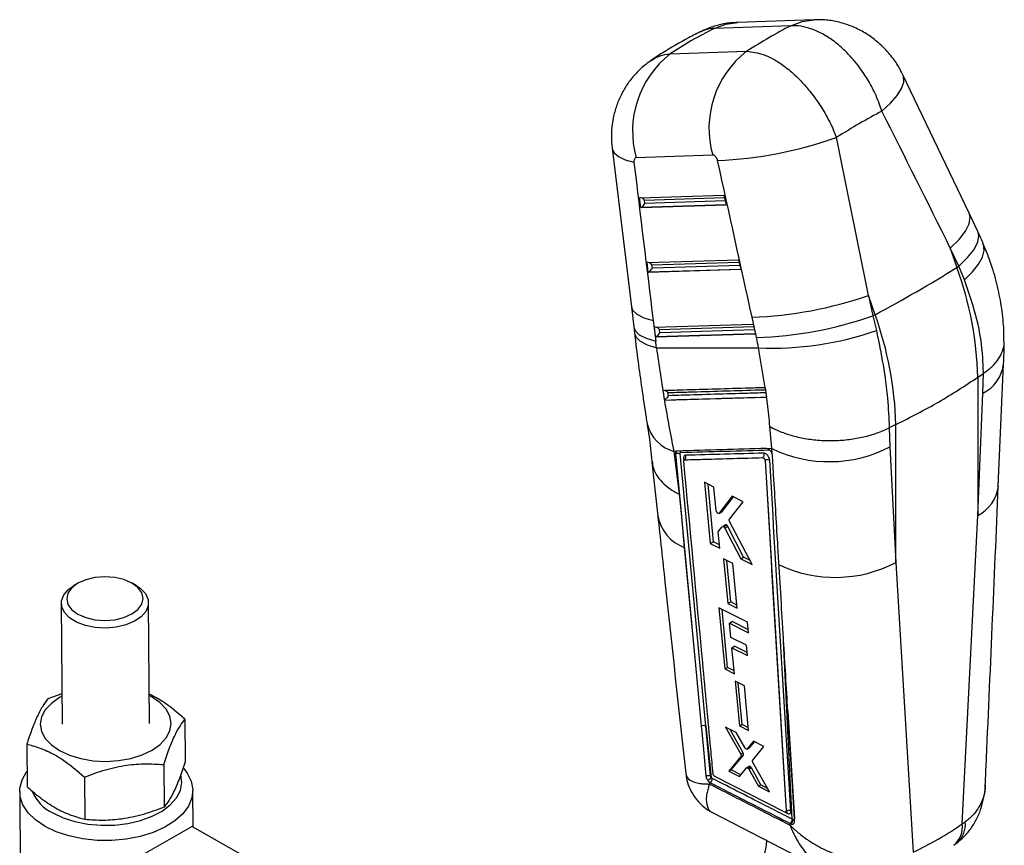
# Model space of a CAD drawing. Extents: x 35 to 358, y 14 to 289.
# Tile 8 of 8: x 256 to 346, y 214 to 289. Entities that reach past the tile are written whole.
import ezdxf

# ---------------------------------------------------------------- set-up
doc = ezdxf.new("R2010")
doc.units = 0
doc.layers.get('0').update_dxf_attribs({"linetype": 'CONTINUOUS'})

msp = doc.modelspace()

# ---------------------------------------------------------------- linework, layer by layer
at = {"color": 7, "linetype": 'CONTINUOUS'}
for p, q in [((328.381972, 289.23137), (321.376531, 288.984823)), ((326.250183, 288.67459), (319.244742, 288.428043)), ((315.194567, 286.089927), (322.200008, 286.336474)), ((342.595466, 271.488144), (336.527148, 284.192546)), ((309.876347, 277.468804), (311.640398, 262.934052)), ((319.101358, 276.821519), (312.095917, 276.574972)), ((312.396593, 272.902716), (320.131063, 273.142624)), ((312.499276, 272.011493), (312.396593, 272.902716)), ((312.883945, 272.397616), (312.849156, 272.699568)), ((320.131063, 273.142624), (320.332272, 272.254448)), ((320.332272, 272.254448), (312.499276, 272.011493)), ((343.384248, 269.829816), (342.595394, 271.488286)), ((340.8746, 268.302649), (341.489048, 266.534995)), ((341.663454, 266.644178), (340.8746, 268.302649)), ((313.07918, 266.978154), (321.468625, 267.238387)), ((321.468625, 267.238387), (321.669832, 266.350213)), ((313.181862, 266.086931), (313.07918, 266.978154)), ((321.669832, 266.350213), (313.181862, 266.086931)), ((313.566531, 266.473055), (313.531742, 266.775018)), ((341.489048, 266.534995), (341.663454, 266.644178)), ((342.176358, 265.401409), (341.663454, 266.644178)), ((333.982707, 262.201676), (333.368259, 263.96933)), ((333.368259, 263.96933), (333.778717, 262.092416)), ((311.640451, 262.933611), (311.87058, 261.06502)), ((323.111537, 260.099486), (322.701079, 261.9764)), ((333.982707, 262.201676), (333.778717, 262.092416)), ((333.778717, 262.092416), (334.102568, 260.740508)), ((313.643508, 261.65763), (313.873634, 259.78904)), ((313.761769, 261.053602), (322.806185, 261.334139)), ((313.864448, 260.162381), (313.761769, 261.053602)), ((314.24912, 260.548503), (314.214331, 260.850455)), ((322.806185, 261.334139), (323.007392, 260.445977)), ((323.007392, 260.445977), (313.864448, 260.162381)), ((323.919664, 255.512885), (323.299658, 259.161158)), ((345.275857, 246.483973), (345.752642, 257.677447)), ((343.397408, 256.466504), (343.386172, 243.81132)), ((343.397408, 256.466504), (343.908671, 256.817807)), ((343.861309, 255.001686), (343.909978, 256.818682)), ((343.909978, 256.818682), (343.908671, 256.817807)), ((323.922362, 255.512965), (323.919664, 255.512885)), ((324.045819, 254.654617), (323.922362, 255.512965)), ((314.670728, 254.37762), (324.041378, 254.654489)), ((324.041378, 254.654489), (324.045819, 254.654617)), ((343.386172, 243.81132), (343.861309, 255.001686)), ((314.670727, 254.377619), (314.679518, 254.38257)), ((324.520041, 249.932641), (324.342956, 251.949111)), ((335.281767, 251.837602), (335.28021, 251.836823)), ((335.28021, 251.836823), (335.334737, 250.0794)), ((335.891067, 252.133185), (335.281767, 251.837602)), ((335.87983, 239.478001), (335.891067, 252.133185)), ((335.334737, 250.0794), (335.87983, 239.478001)), ((315.772389, 249.683616), (315.527208, 249.676672)), ((315.527208, 249.676672), (316.015982, 245.756135)), ((315.685133, 249.442194), (315.689569, 249.444755)), ((315.685133, 249.442194), (316.194282, 244.048493)), ((315.689608, 249.44549), (315.689566, 249.444757)), ((315.689569, 249.444755), (317.512629, 230.092785)), ((318.468548, 224.50815), (316.11406, 249.474035)), ((324.124779, 249.921322), (324.020511, 249.939908)), ((324.520041, 249.932641), (324.124779, 249.921322)), ((324.543524, 249.448543), (324.520041, 249.932641)), ((324.543524, 249.448543), (324.532754, 249.478149)), ((324.575963, 249.292684), (324.543524, 249.448543)), ((313.533618, 248.701617), (314.067236, 243.747946)), ((323.892505, 248.843984), (323.896918, 248.846531)), ((323.892505, 248.843984), (325.834354, 216.703752)), ((323.896918, 248.846531), (323.89703, 248.846225)), ((319.215064, 246.400451), (318.331491, 246.838947)), ((318.331491, 246.838947), (318.870628, 241.232428)), ((319.15964, 241.399271), (318.67162, 246.670141)), ((319.421706, 244.24058), (319.215064, 246.400451)), ((316.015982, 245.756135), (316.194282, 244.048493)), ((320.8905, 245.567985), (319.696671, 244.012787)), ((319.98004, 244.176373), (320.999261, 245.513895)), ((321.901757, 245.064946), (320.8905, 245.567985)), ((320.631455, 243.44972), (321.901757, 245.064946)), ((316.194282, 244.048493), (316.49489, 240.863842)), ((319.677712, 243.996126), (319.961392, 244.159891)), ((319.696671, 244.012787), (319.98004, 244.176373)), ((341.96853, 215.549313), (343.386172, 243.81132)), ((319.628496, 242.356943), (319.967257, 242.775052)), ((320.26171, 242.949198), (319.984069, 242.788919)), ((320.123814, 242.754128), (320.39967, 242.913376)), ((320.209343, 242.647401), (320.483933, 242.805919)), ((321.932019, 239.974818), (320.483933, 242.805919)), ((322.72382, 239.305165), (320.64607, 243.26448)), ((319.751506, 240.792348), (319.609817, 242.273927)), ((320.209343, 242.647401), (321.678584, 239.828513)), ((318.870628, 241.232428), (319.15964, 241.399271)), ((318.870628, 241.232428), (319.751506, 240.792348)), ((319.721049, 241.110827), (319.15964, 241.399271)), ((316.49489, 240.863842), (317.512629, 230.092785)), ((320.939482, 239.39934), (320.096086, 239.821499)), ((320.096086, 239.821499), (320.486669, 235.729302)), ((320.747435, 235.879839), (320.396403, 239.671179)), ((321.328202, 235.30604), (320.939482, 239.39934)), ((321.678584, 239.828513), (321.932019, 239.974818)), ((321.678584, 239.828513), (322.72382, 239.305165)), ((322.534976, 239.665012), (321.932019, 239.974818)), ((335.87983, 239.478001), (337.458497, 212.945726)), ((260.869089, 237.564131), (260.512559, 237.351169)), ((266.241965, 237.393604), (265.882314, 237.601266)), ((259.389211, 235.745146), (259.471207, 224.674919)), ((267.47099, 224.734174), (267.388988, 235.804405)), ((320.486669, 235.729302), (320.747435, 235.879839)), ((320.486669, 235.729302), (321.328202, 235.30604)), ((321.300708, 235.595566), (320.747435, 235.879839)), ((322.301991, 234.01576), (319.671415, 235.339667)), ((319.671415, 235.339667), (320.208189, 229.735659)), ((320.457598, 229.879639), (319.96662, 235.191104)), ((320.640346, 233.943051), (320.896442, 234.090892)), ((320.764951, 232.635074), (320.640346, 233.943051)), ((320.640346, 233.943051), (322.392061, 233.060208)), ((322.366056, 233.336087), (320.896442, 234.090892)), ((322.392061, 233.060208), (322.301991, 234.01576)), ((322.186769, 231.917458), (320.764951, 232.635074)), ((320.855928, 231.680043), (321.105955, 231.824381)), ((321.083329, 229.292446), (320.855928, 231.680043)), ((320.855928, 231.680043), (322.276989, 230.961981)), ((322.251093, 231.236229), (321.105955, 231.824381)), ((322.276989, 230.961981), (322.186769, 231.917458)), ((317.512629, 230.092785), (318.043563, 224.482086)), ((320.208189, 229.735659), (320.457598, 229.879639)), ((320.208189, 229.735659), (321.083329, 229.292446)), ((321.056712, 229.571931), (320.457598, 229.879639)), ((322.002631, 228.181503), (321.164471, 228.606691)), ((321.164471, 228.606691), (321.55469, 224.514329)), ((321.785726, 224.647704), (321.431719, 228.471117)), ((259.450583, 227.459328), (258.169344, 227.002799)), ((322.390933, 224.088007), (322.002631, 228.181503)), ((270.726087, 225.139571), (270.75501, 221.235029)), ((318.468548, 224.50815), (318.965805, 219.786091)), ((318.900599, 219.943344), (318.468548, 224.50815)), ((321.24622, 223.925633), (320.282718, 224.417092)), ((320.282718, 224.417092), (321.667773, 221.9184)), ((321.892198, 222.047958), (320.710199, 224.199044)), ((322.029634, 222.531142), (321.24622, 223.925633)), ((321.55469, 224.514329), (321.785726, 224.647704)), ((321.55469, 224.514329), (322.390933, 224.088007)), ((322.366129, 224.349494), (321.785726, 224.647704)), ((322.846208, 223.109146), (322.261371, 222.41215)), ((322.486245, 222.541968), (322.927446, 223.067671)), ((323.790856, 222.626874), (322.846208, 223.109146)), ((256.226673, 222.843951), (256.255596, 218.939408)), ((321.667773, 221.9184), (321.892198, 222.047958)), ((322.261365, 222.412153), (322.244119, 222.401826)), ((322.245597, 222.399293), (322.470565, 222.529165)), ((322.261371, 222.41215), (322.486245, 222.541968)), ((322.767624, 221.376072), (323.790856, 222.626874)), ((321.685643, 221.72276), (320.567253, 220.382281)), ((320.787128, 220.509212), (321.909547, 221.852017)), ((321.685643, 221.72276), (321.909547, 221.852017)), ((324.30303, 218.466353), (322.786776, 221.179499)), ((268.783411, 220.980719), (268.812334, 217.076177)), ((320.567253, 220.382281), (320.787128, 220.509212)), ((320.567253, 220.382281), (321.546317, 219.880322)), ((321.683699, 220.048544), (320.787128, 220.509212)), ((321.546317, 219.880322), (322.191215, 220.670005)), ((322.428762, 220.811363), (322.207824, 220.683818)), ((322.328586, 220.660773), (322.549519, 220.788315)), ((322.42478, 220.549909), (322.645423, 220.677283)), ((322.42478, 220.549909), (323.287739, 218.987219)), ((323.505101, 219.112699), (322.645423, 220.677283)), ((261.533699, 219.832918), (261.562622, 215.928376)), ((318.780664, 219.375583), (318.799809, 219.194017)), ((318.780664, 219.375583), (318.871034, 219.317164)), ((319.137762, 220.105657), (319.135211, 220.123955)), ((325.705663, 216.618391), (319.29621, 219.883531)), ((255.579372, 218.495619), (255.676562, 205.375344)), ((271.478782, 215.259445), (271.453936, 218.613215)), ((323.287739, 218.987219), (323.505101, 219.112699)), ((323.287739, 218.987219), (324.30303, 218.466353)), ((324.117727, 218.797928), (323.505101, 219.112699)), ((325.797532, 216.611889), (325.806571, 216.617107)), ((325.834354, 216.703752), (325.835324, 216.704312)), ((325.835324, 216.704312), (325.835365, 216.704206)), ((319.08257, 216.572943), (329.814661, 211.0537)), ((326.455235, 215.933032), (326.386251, 215.967628)), ((341.96853, 215.549313), (342.246888, 215.734357)), ((271.384195, 215.313111), (266.894067, 212.721015)), ((271.384195, 215.313111), (320.749363, 187.30492)), ((326.191019, 215.424147), (326.183154, 215.588336)), ((326.183154, 215.588336), (326.196681, 215.581453)), ((326.196681, 215.581453), (326.26828, 215.545585)), ((341.270068, 213.657248), (341.621839, 213.898755))]:
    msp.add_line(p, q, dxfattribs=at)
at = {"color": 8, "linetype": 'CONTINUOUS'}
for p, q in [((312.849156, 272.699568), (320.179922, 272.926954)), ((320.248093, 272.626035), (312.883945, 272.397616)), ((312.529457, 272.027569), (320.328867, 272.269489)), ((313.212046, 266.103018), (321.666426, 266.365254)), ((313.531742, 266.775018), (321.517483, 267.022717)), ((321.585652, 266.7218), (313.566531, 266.473055)), ((314.214331, 260.850455), (322.855043, 261.11847)), ((322.923213, 260.817551), (314.24912, 260.548503)), ((313.894633, 260.178456), (323.003986, 260.461005)), ((316.433837, 249.047328), (316.451997, 248.854361)), ((326.386251, 215.967628), (325.600058, 232.274781)), ((325.990537, 225.833187), (326.581865, 216.022849)), ((325.751529, 216.606194), (325.943741, 216.508194))]:
    msp.add_line(p, q, dxfattribs=at)
at = {"color": 8, "linetype": 'CONTINUOUS', "flags": 128}
for points in [[(319.244742, 288.428043), (320.291715, 288.825653), (321.376531, 288.984823)], [(326.250183, 288.67459), (327.297156, 289.0722), (328.381996, 289.231369)], [(334.608709, 280.854571), (335.388697, 281.576759), (335.991383, 282.273245), (336.399483, 282.924071), (336.601297, 283.510568), (336.591033, 284.015913), (336.526805, 284.193254)], [(309.876464, 277.467817), (309.884125, 277.418539), (310.070609, 277.038052), (310.474276, 276.696052), (311.083986, 276.401972), (311.882905, 276.163947)], [(340.8746, 268.302649), (341.677877, 269.090102), (342.260028, 269.839999), (342.600987, 270.526483), (342.689002, 271.12591), (342.595221, 271.488645)], [(341.663454, 266.644178), (342.466731, 267.431632), (343.048882, 268.181528), (343.389842, 268.868013), (343.477857, 269.467428), (343.384248, 269.829816)], [(342.176358, 265.401409), (342.907199, 266.117126), (343.459673, 266.816194), (343.818572, 267.479386), (343.974011, 268.088439), (343.921714, 268.62657), (343.876502, 268.747603)], [(311.640335, 262.934578), (311.757575, 262.616402), (312.142871, 262.237288), (312.778536, 261.914132), (313.643508, 261.65763)], [(311.87058, 261.06502), (311.987702, 260.747812), (312.373, 260.368697), (313.008665, 260.045541), (313.873634, 259.78904)], [(311.937837, 260.502338), (312.058324, 260.161827), (312.445557, 259.769264), (313.082726, 259.43157), (313.948768, 259.159902)], [(315.792809, 249.689046), (315.735939, 249.644588), (315.694462, 249.540358), (315.689552, 249.446142), (315.689555, 249.446092), (315.689555, 249.446092)]]:
    msp.add_lwpolyline(points, dxfattribs=at)
at = {"color": 7, "linetype": 'CONTINUOUS', "flags": 128}
for points in [[(264.424281, 233.56866), (263.46957, 233.486372), (262.510174, 233.537084), (261.601869, 233.717838), (260.797421, 234.018134), (260.143605, 234.420514), (259.67839, 234.901609), (259.428841, 235.433446), (259.409433, 235.985123), (259.621321, 236.524571), (260.05217, 237.020441), (260.512559, 237.351169)], [(264.291848, 234.254431), (265.135968, 234.45874), (265.860843, 234.780675), (266.417057, 235.198297), (266.766721, 235.683145), (266.885997, 236.202182), (266.766752, 236.720033), (266.41712, 237.201411), (265.860933, 237.613504), (265.136077, 237.928232), (264.291974, 238.124145), (263.386122, 238.187897), (262.480276, 238.115138), (261.636151, 237.910833), (260.911281, 237.588895), (260.355062, 237.171276), (260.005403, 236.686424), (259.886122, 236.16739), (260.005366, 235.649539), (260.354988, 235.168168), (260.911186, 234.756075), (261.636031, 234.441347), (262.480145, 234.245428), (263.385996, 234.181675), (264.291848, 234.254431)], [(266.241965, 237.393604), (266.634594, 237.129036), (267.099798, 236.647948), (267.349357, 236.116111), (267.368755, 235.56444), (267.156872, 235.024989), (266.726018, 234.529116), (266.101235, 234.105633), (265.318836, 233.779157), (264.424281, 233.56866)], [(259.452245, 227.234281), (259.22861, 227.111596), (258.482434, 226.587524), (257.927961, 225.99109), (257.586515, 225.345219), (257.471215, 224.674718), (257.586475, 224.005371), (257.927884, 223.36289), (258.482312, 222.771973), (259.22846, 222.255321), (260.137651, 221.832786), (261.174941, 221.520618), (262.300469, 221.330806), (263.470988, 221.27064), (264.641513, 221.342442), (265.767054, 221.543446), (266.804366, 221.86593), (267.713582, 222.2975), (268.459763, 222.82157), (269.01423, 223.418001), (269.355682, 224.063875), (269.470987, 224.734366), (269.355722, 225.403717), (269.014318, 226.046194), (268.45989, 226.637112), (267.713742, 227.15377), (267.452033, 227.293533)], [(318.043563, 224.482086), (318.088807, 224.00428), (318.275354, 222.034822), (318.47577, 219.919992)], [(257.903991, 215.314299), (257.03622, 215.899053), (256.354872, 216.560205), (255.879556, 217.278728), (255.623954, 218.033943), (255.595404, 218.804132), (255.794735, 219.567139), (256.216207, 220.301013), (256.24522, 220.339581)], [(270.621926, 220.614643), (270.942848, 220.195281), (271.309632, 219.455746), (271.452225, 218.69028), (271.366525, 217.920912), (271.055, 217.169767), (270.526614, 216.458454), (269.796557, 215.80744), (268.885844, 215.235444), (267.820667, 214.758936), (266.631673, 214.391618), (265.353066, 214.144052), (264.021629, 214.023366), (262.675659, 214.03303), (261.353889, 214.172766), (260.094335, 214.438557), (258.933239, 214.82275), (257.903991, 215.314299)], [(258.605029, 216.542519), (259.559749, 216.091078), (260.641459, 215.745163), (261.815377, 215.515901), (263.043782, 215.410655), (264.287193, 215.432806), (265.505641, 215.581647), (266.65997, 215.85239), (267.713069, 216.236335), (268.631104, 216.721135), (269.384552, 217.291225), (269.949212, 217.928266), (270.306929, 218.611783), (270.446204, 219.319817), (270.362561, 220.029606), (270.355945, 220.053031)]]:
    msp.add_lwpolyline(points, dxfattribs=at)
at = {"color": 7, "linetype": 'CONTINUOUS'}
for centre, radius, start, end in [((320.696126, 279.036251), 8.945473, 127.95267361, 195.97050083), ((327.701567, 279.282798), 8.945473, 127.95267361, 195.97050083), ((318.078033, 312.908305), 36.610329, 272.28483715, 289.73599091), ((273.408188, 375.799236), 128.738797, 298.06822768, 301.92639579), ((310.94473, 255.530595), 32.466171, 1.65190666, 19.81290004), ((321.522134, 297.831283), 35.87426, 271.8832645, 289.28166641), ((321.932658, 295.954014), 35.873903, 271.88317754, 289.2817547), ((303.438389, 251.197276), 32.466171, 1.65190666, 19.81290004), ((324.533002, 288.461115), 29.325903, 267.58962981, 289.0454354), ((329.780219, 260.851012), 12.119417, 244.27648137, 297.27846881), ((316.296111, 249.170432), 0.34518, 309.37345571, 24.67352501), ((316.379056, 248.906224), 0.151365, 11.94614086, 68.78207011), ((330.315468, 250.28862), 12.158602, 245.00470566, 297.23545177), ((318.281291, 224.083637), 0.463978, 66.19725965, 120.82171344), ((317.479275, 221.301106), 2.122509, 303.11466342, 314.4562598), ((318.610254, 219.68464), 0.450605, 305.36139594, 2.3711394), ((260.300456, 220.042046), 3.888595, 203.30423471, 244.15106088), ((325.787212, 216.506872), 0.156535, 0.48404726, 59.35201822), ((325.938221, 215.947945), 0.448462, 305.1925078, 2.51551344), ((326.002658, 215.912585), 0.453039, 305.89578318, 2.58611113), ((339.796473, 215.262681), 2.190888, 309.78432514, 7.51751302), ((320.491536, 213.984934), 3.555264, 340.1228197, 1.47729845)]:
    msp.add_arc(centre, radius, start, end, dxfattribs=at)
at = {"color": 8, "linetype": 'CONTINUOUS'}
for centre, radius, start, end in [((342.331001, 258.090157), 3.44681, 296.35797635, 353.27727453), ((316.512242, 253.070997), 3.534365, 194.48068918, 253.81725104), ((341.848848, 246.905908), 3.455408, 296.41718019, 353.00056087), ((317.884734, 244.496059), 3.889044, 191.07034939, 249.06098263), ((340.024298, 215.482824), 2.236779, 311.29141611, 6.45674814)]:
    msp.add_arc(centre, radius, start, end, dxfattribs=at)
at = {"color": 7, "linetype": 'CONTINUOUS'}
for centre, major_axis, ratio, start_param, end_param in [((364.262794, 232.687829), (55.613517, -47.594526), 0.657576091, 2.866433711, 2.960521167), ((311.028181, 230.814311), (37.119161, 59.908731), 0.425931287, 0.623828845, 0.717916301), ((311.028181, 230.814311), (44.947178, 52.854976), 0.326245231, 0.692588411, 0.789411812), ((288.595768, 295.348285), (-165.783452, 323.352392), 0.094896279, 4.58013376, 4.618988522), ((288.595768, 295.348285), (-78.768913, 373.373459), 0.098369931, 4.607516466, 4.646371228), ((343.372067, 295.22069), (-43.051742, 371.563631), 0.089563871, 1.611726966, 1.65086689), ((282.53971, 293.07978), (-84.379274, 370.069054), 0.08540215, 4.608788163, 4.647642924), ((312.622053, 272.614499), (0.286361, -0.247403), 0.590998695, 1.258602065, 2.819976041), ((312.690971, 272.016317), (0.293972, 0.104876), 0.236214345, 2.066071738, 2.194031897), ((312.656842, 272.312545), (0.257376, 0.297904), 0.350959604, 3.850171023, 5.28358484), ((313.30464, 266.689943), (0.286361, -0.247403), 0.590998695, 1.258602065, 2.819976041), ((313.339429, 266.387989), (0.257376, 0.297904), 0.350959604, 3.850171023, 5.28358484), ((313.373559, 266.091762), (0.293972, 0.104876), 0.236214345, 2.066071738, 2.194031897), ((313.987228, 260.765388), (0.286361, -0.247403), 0.590998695, 1.258602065, 2.819976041), ((314.056146, 260.167206), (0.293972, 0.104876), 0.236214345, 2.066071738, 2.194031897), ((314.022017, 260.463434), (0.257376, 0.297904), 0.350959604, 3.850171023, 5.28358484), ((312.170287, 260.295608), (-6.068626, 16.373879), 0.59943456, 4.426085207, 4.482079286), ((275.344416, 268.709044), (-20.58653, 55.54492), 0.59943456, 4.325148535, 4.336354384), ((320.370818, 242.775917), (-0.111939, 0.172945), 0.548671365, 4.535393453, 5.217650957), ((321.78462, 222.010293), (-0.110672, 0.170987), 0.548671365, 3.31130536, 4.58025216), ((322.539044, 220.635112), (-0.113002, 0.174587), 0.548671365, 5.344778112, 6.443201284), ((322.537407, 220.637876), (-0.111877, 0.172849), 0.548671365, 4.587686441, 5.332868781), ((296.748499, 282.691937), (-44.565313, 67.586633), 0.6135196, 3.052739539, 3.157518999)]:
    msp.add_ellipse(centre, major_axis=major_axis, ratio=ratio, start_param=start_param, end_param=end_param, dxfattribs=at)
for points, knots in [([(321.377358, 288.963093), (321.15793, 288.959053), (320.536034, 288.947602), (319.529471, 288.726441), (318.619502, 288.451712), (318.144771, 288.189359), (318.02506, 288.123202)], [0, 0, 0, 0, 0.188452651, 0.534106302, 0.882517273, 1, 1, 1, 1]), ([(336.509958, 284.186356), (336.441941, 284.337721), (336.204223, 284.866738), (335.629147, 285.717567), (334.800875, 286.686909), (333.839321, 287.519209), (332.803959, 288.191074), (331.700714, 288.705095), (330.543152, 289.052057), (329.428675, 289.23745), (328.703885, 289.223497), (328.381241, 289.217285)], [0, 0, 0, 0, 0.049144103, 0.171757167, 0.302260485, 0.426048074, 0.54706279, 0.667060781, 0.785482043, 0.904505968, 1, 1, 1, 1]), ([(318.099279, 288.185089), (317.695518, 287.98295), (316.474021, 287.371419), (314.916318, 286.471677), (313.800133, 285.73253), (313.434874, 285.490652)], [0, 0, 0, 0, 0.249349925, 0.75435835, 1, 1, 1, 1]), ([(334.608709, 280.854571), (334.414265, 281.398331), (334.055732, 282.400961), (333.298743, 283.796732), (332.392835, 285.13544), (331.358712, 286.30265), (330.25504, 287.249705), (329.221123, 287.928106), (328.178639, 288.399096), (327.171892, 288.669876), (326.550467, 288.673054), (326.250183, 288.67459)], [0, 0, 0, 0, 0.128293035, 0.236557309, 0.344821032, 0.483526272, 0.587990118, 0.692453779, 0.797237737, 0.902021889, 1, 1, 1, 1]), ([(322.200008, 286.336474), (322.724753, 286.27597), (323.546979, 286.181167), (324.781704, 285.569862), (325.833587, 284.872061), (326.87925, 283.958613), (327.874705, 282.867522), (328.744591, 281.714649), (329.510031, 280.474648), (330.069655, 279.371869), (330.342407, 278.693395), (330.44085, 278.448517)], [0, 0, 0, 0, 0.183829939, 0.288044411, 0.392259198, 0.516106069, 0.622498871, 0.728891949, 0.834597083, 0.940302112, 1, 1, 1, 1]), ([(313.524843, 285.522142), (313.334253, 285.398481), (312.805089, 285.055139), (312.067139, 284.339551), (311.314778, 283.41881), (310.713356, 282.410566), (310.260645, 281.34073), (309.958587, 280.235271), (309.813747, 279.097978), (309.790528, 278.168451), (309.871828, 277.626524), (309.895427, 277.46922)], [0, 0, 0, 0, 0.073103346, 0.202968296, 0.328872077, 0.455643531, 0.579750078, 0.70225223, 0.82360653, 0.948798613, 1, 1, 1, 1]), ([(312.095917, 276.574972), (312.091061, 276.574687), (312.051401, 276.572353), (311.982832, 276.544038), (311.920531, 276.46421), (311.882669, 276.353323), (311.874205, 276.252284), (311.881273, 276.180517), (311.882905, 276.163947)], [0, 0, 0, 0, 0.033516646, 0.273755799, 0.513949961, 0.673696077, 0.924659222, 1, 1, 1, 1]), ([(319.53759, 276.327081), (319.533812, 276.342746), (319.516738, 276.41354), (319.466903, 276.537963), (319.386831, 276.65889), (319.295702, 276.75094), (319.201403, 276.812005), (319.133315, 276.81848), (319.101358, 276.821519)], [0, 0, 0, 0, 0.060459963, 0.273239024, 0.486137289, 0.609924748, 0.816918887, 1, 1, 1, 1]), ([(343.877287, 268.745796), (343.837675, 268.83651), (343.679508, 269.198724), (343.510745, 269.55944), (343.384248, 269.829816)], [0, 0, 0, 0, 0.250445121, 1, 1, 1, 1]), ([(345.785423, 259.765297), (345.786273, 260.180899), (345.788486, 261.263156), (345.574936, 263.026677), (345.168337, 265.037743), (344.611739, 266.953205), (344.103195, 268.174226), (343.867242, 268.740751)], [0, 0, 0, 0, 0.137712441, 0.358613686, 0.579139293, 0.804730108, 1, 1, 1, 1]), ([(343.908671, 256.817807), (343.895506, 257.290177), (343.850785, 258.894799), (343.425623, 261.776636), (342.596551, 264.182209), (342.176358, 265.401409)], [0, 0, 0, 0, 0.170641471, 0.579662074, 1, 1, 1, 1]), ([(311.87058, 261.06502), (311.876411, 261.017491), (311.899734, 260.827392), (311.921952, 260.637635), (311.938615, 260.495321)], [0, 0, 0, 0, 0.25002335, 1, 1, 1, 1]), ([(311.940508, 260.502754), (311.955124, 260.369308), (312.06409, 259.374469), (312.296638, 257.578114), (312.632213, 255.151685), (312.900773, 253.354229), (313.05717, 252.402345), (313.092614, 252.186621)], [0, 0, 0, 0, 0.04522048, 0.337117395, 0.627634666, 0.915611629, 1, 1, 1, 1]), ([(334.102568, 260.740508), (334.318406, 259.684997), (334.754106, 257.554294), (335.151786, 254.558368), (335.239664, 252.71891), (335.281767, 251.837602)], [0, 0, 0, 0, 0.338341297, 0.682990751, 1, 1, 1, 1]), ([(313.948768, 259.159902), (314.858737, 259.157737), (317.97747, 259.150318), (321.093095, 259.156664), (323.299658, 259.161158)], [0, 0, 0, 0, 0.2917752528, 1, 1, 1, 1]), ([(313.948768, 259.159902), (314.18156, 257.524496), (314.650709, 254.228636), (315.233565, 251.201661), (315.527208, 249.676672)], [0, 0, 0, 0, 0.496200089, 1, 1, 1, 1]), ([(343.909978, 256.818682), (344.182298, 257.020085), (344.734836, 257.428733), (345.31973, 258.127663), (345.683944, 258.873453), (345.836304, 259.427061), (345.799254, 259.726402), (345.794403, 259.765596)], [0, 0, 0, 0, 0.237359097, 0.4816019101, 0.7189608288, 0.9632029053, 1, 1, 1, 1]), ([(345.764641, 257.684433), (345.76477, 257.686809), (345.802309, 258.378245), (345.803014, 259.052735), (345.803718, 259.724908)], [0, 0, 0, 0, 0.00343648, 1, 1, 1, 1]), ([(335.891067, 252.133185), (337.219066, 252.806192), (339.88523, 254.157358), (342.22371, 255.694835), (343.397408, 256.466504)], [0, 0, 0, 0, 0.498093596, 1, 1, 1, 1]), ([(323.919664, 255.512885), (323.813988, 255.509726), (323.201334, 255.491414), (320.560871, 255.412586), (317.537684, 255.322553), (315.021976, 255.248002), (314.53328, 255.233519)], [0, 0, 0, 0, 0.033767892, 0.1957686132, 0.8437717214, 1, 1, 1, 1]), ([(314.53328, 255.233519), (314.560697, 255.057084), (314.605142, 254.771074), (314.652561, 254.486604), (314.670728, 254.37762)], [0, 0, 0, 0, 0.616888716, 1, 1, 1, 1]), ([(315.038479, 254.779632), (315.038116, 254.778932), (315.023288, 254.750314), (314.981308, 254.679724), (314.901415, 254.574453), (314.812144, 254.482094), (314.739775, 254.42001), (314.699656, 254.395082), (314.679518, 254.38257)], [0, 0, 0, 0, 0.005761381, 0.235427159, 0.548329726, 0.748195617, 0.873603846, 1, 1, 1, 1]), ([(314.679518, 254.38257), (316.240958, 254.428638), (319.365687, 254.52083), (322.491665, 254.613759), (324.055579, 254.660251)], [0, 0, 0, 0, 0.499704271, 1, 1, 1, 1]), ([(314.992995, 255.064159), (314.992258, 255.06501), (314.961419, 255.100654), (314.891704, 255.162689), (314.794059, 255.220878), (314.735348, 255.235237), (314.719741, 255.239054)], [0, 0, 0, 0, 0.010672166, 0.446880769, 0.852973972, 1, 1, 1, 1]), ([(315.038479, 254.779632), (315.033613, 254.809676), (315.018268, 254.904423), (315.00325, 254.99934), (314.992995, 255.064159)], [0, 0, 0, 0, 0.317103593, 1, 1, 1, 1]), ([(324.342956, 251.949111), (324.276412, 252.642853), (324.191606, 253.526968), (324.067995, 254.45472), (324.041378, 254.654489)], [0, 0, 0, 0, 0.784674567, 1, 1, 1, 1]), ([(313.086912, 252.179424), (313.205835, 251.420959), (313.389236, 250.251268), (313.482559, 249.141886), (313.515368, 248.751863)], [0, 0, 0, 0, 0.648432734, 1, 1, 1, 1]), ([(324.342956, 251.949111), (324.375731, 251.930949), (324.627019, 251.791697), (325.243011, 251.495844), (326.27593, 251.130102), (327.541907, 250.837744), (328.880715, 250.676243), (330.252187, 250.645294), (331.618902, 250.750599), (332.939417, 250.986337), (334.187421, 251.341792), (334.915947, 251.671812), (335.28021, 251.836823)], [0, 0, 0, 0, 0.011482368, 0.088035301, 0.202035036, 0.316034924, 0.430030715, 0.544026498, 0.658019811, 0.772013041, 0.886006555, 1, 1, 1, 1]), ([(315.772389, 249.683616), (315.751006, 249.664934), (315.705366, 249.625059), (315.681184, 249.533882), (315.684126, 249.465522), (315.68513, 249.442196)], [0, 0, 0, 0, 0.3673716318, 0.7841273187, 1, 1, 1, 1]), ([(315.689555, 249.446092), (315.689556, 249.446076), (315.689566, 249.44588), (315.689588, 249.445676), (315.689608, 249.44549)], [0, 0, 0, 0, 0.079942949, 1, 1, 1, 1]), ([(315.689608, 249.44549), (315.716094, 249.459909), (315.769066, 249.488748), (315.870318, 249.510884), (315.973678, 249.513886), (316.045419, 249.50044), (316.090122, 249.48517), (316.105128, 249.47819), (316.11406, 249.474035)], [0, 0, 0, 0, 0.217853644, 0.435704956, 0.653559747, 0.871420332, 0.923470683, 1, 1, 1, 1]), ([(315.86083, 249.709515), (315.829995, 249.704747), (315.798286, 249.699844), (315.773083, 249.684052), (315.772389, 249.683616)], [0, 0, 0, 0, 0.972446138, 1, 1, 1, 1]), ([(324.020512, 249.939907), (322.660109, 249.901224), (319.939302, 249.823857), (317.220321, 249.747629), (315.86083, 249.709515)], [0, 0, 0, 0, 0.499999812, 1, 1, 1, 1]), ([(316.064543, 249.715246), (316.078476, 249.708411), (316.117652, 249.689194), (316.150491, 249.645576), (316.173944, 249.605048), (316.180304, 249.591153), (316.184825, 249.581274)], [0, 0, 0, 0, 0.273306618, 0.768423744, 0.83535313, 1, 1, 1, 1]), ([(316.11406, 249.474035), (316.113753, 249.486802), (316.11301, 249.517682), (316.127988, 249.555159), (316.154475, 249.577253), (316.176681, 249.58018), (316.185058, 249.581284)], [0, 0, 0, 0, 0.212914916, 0.514976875, 0.817023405, 1, 1, 1, 1]), ([(316.609776, 249.314526), (316.594237, 249.312993), (316.544314, 249.308068), (316.478354, 249.2641), (316.431951, 249.171975), (316.43323, 249.087456), (316.433837, 249.047328)], [0, 0, 0, 0, 0.134643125, 0.432569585, 0.730591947, 1, 1, 1, 1]), ([(316.515083, 248.903598), (316.626895, 248.9067), (317.243696, 248.923808), (319.627877, 248.990034), (321.90151, 249.054021), (323.669804, 249.103786)], [0, 0, 0, 0, 0.0469035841, 0.2587393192, 1, 1, 1, 1]), ([(323.767266, 249.514194), (322.574075, 249.480673), (320.187513, 249.413626), (317.802414, 249.347561), (316.609776, 249.314526)], [0, 0, 0, 0, 0.4999626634, 1, 1, 1, 1]), ([(323.767266, 249.514194), (323.771294, 249.503627), (323.781091, 249.477926), (323.794941, 249.417448), (323.797967, 249.330826), (323.773969, 249.231946), (323.729257, 249.152095), (323.688276, 249.118796), (323.669804, 249.103786)], [0, 0, 0, 0, 0.0737215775, 0.1793083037, 0.3941235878, 0.6089041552, 0.8237070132, 1, 1, 1, 1]), ([(323.669804, 249.103786), (323.684035, 249.102193), (323.714274, 249.098806), (323.765564, 249.068637), (323.814378, 249.022202), (323.855039, 248.965662), (323.871413, 248.925585), (323.879401, 248.906034)], [0, 0, 0, 0, 0.189486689, 0.402615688, 0.604834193, 0.807229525, 1, 1, 1, 1]), ([(324.322217, 248.866232), (324.322173, 248.866909), (324.319158, 248.913266), (324.298656, 249.01367), (324.231554, 249.163058), (324.15132, 249.279093), (324.059427, 249.379377), (323.954545, 249.461843), (323.846712, 249.509213), (323.788538, 249.51286), (323.767266, 249.514194)], [0, 0, 0, 0, 0.00246154, 0.168513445, 0.33454448, 0.484596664, 0.572481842, 0.738422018, 0.904350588, 1, 1, 1, 1]), ([(324.532754, 249.478149), (324.516317, 249.515578), (324.477595, 249.603749), (324.384863, 249.734232), (324.265789, 249.848948), (324.175682, 249.902345), (324.130078, 249.919347), (324.124779, 249.921322)], [0, 0, 0, 0, 0.190716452, 0.449267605, 0.707735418, 0.966038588, 1, 1, 1, 1]), ([(325.177926, 239.268762), (325.170361, 239.394373), (325.123754, 240.168266), (324.951006, 243.039091), (324.757925, 246.254801), (324.604131, 248.822471), (324.575967, 249.292682)], [0, 0, 0, 0, 0.037599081, 0.231650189, 0.859294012, 1, 1, 1, 1]), ([(313.558056, 248.756118), (313.567929, 248.605323), (313.595074, 248.190689), (313.890183, 247.545329), (314.418229, 246.846049), (315.110082, 246.263767), (315.68449, 245.92082), (315.981733, 245.77315), (316.015982, 245.756135)], [0, 0, 0, 0, 0.127520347, 0.350636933, 0.573761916, 0.796886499, 0.976596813, 1, 1, 1, 1]), ([(316.444593, 248.796484), (316.44444, 248.813717), (316.444126, 248.849128), (316.464606, 248.885962), (316.491276, 248.901564), (316.510103, 248.903173), (316.515084, 248.903599)], [0, 0, 0, 0, 0.289476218, 0.594809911, 0.892805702, 1, 1, 1, 1]), ([(319.135211, 220.123955), (319.125203, 220.230745), (319.053637, 220.994404), (318.735828, 224.385552), (317.849784, 233.835823), (317.023779, 242.630057), (316.444593, 248.796484)], [0, 0, 0, 0, 0.011174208, 0.079907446, 0.35484047, 1, 1, 1, 1]), ([(316.526585, 248.953374), (316.526456, 248.952469), (316.526124, 248.950142), (316.509578, 248.914443), (316.484645, 248.90078), (316.47517, 248.895588)], [0, 0, 0, 0, 0.282872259, 0.727468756, 1, 1, 1, 1]), ([(323.879401, 248.906034), (323.879854, 248.904971), (323.888598, 248.88448), (323.892868, 248.865001), (323.896917, 248.846533)], [0, 0, 0, 0, 0.051876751, 1, 1, 1, 1]), ([(323.879401, 248.906034), (323.879841, 248.904729), (323.887056, 248.883358), (323.889866, 248.863051), (323.892504, 248.843985)], [0, 0, 0, 0, 0.061061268, 1, 1, 1, 1]), ([(324.322217, 248.866232), (324.290731, 248.879354), (324.227758, 248.905598), (324.108468, 248.912448), (323.989689, 248.894429), (323.927916, 248.862293), (323.89703, 248.846225)], [0, 0, 0, 0, 0.250002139, 0.500001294, 0.750000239, 1, 1, 1, 1]), ([(323.89703, 248.846225), (324.219532, 243.483689), (324.864014, 232.767287), (325.511729, 222.055748), (325.835324, 216.704312)], [0, 0, 0, 0, 0.500404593, 1, 1, 1, 1]), ([(326.26417, 216.721545), (325.939947, 222.07344), (325.290972, 232.785935), (324.64531, 243.50323), (324.322217, 248.866232)], [0, 0, 0, 0, 0.499593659, 1, 1, 1, 1]), ([(344.080983, 219.122665), (344.105795, 219.670673), (344.518647, 228.789199), (344.908414, 237.911897), (345.274758, 246.486336)], [0, 0, 0, 0, 0.060098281, 1, 1, 1, 1]), ([(314.068798, 243.748148), (314.284961, 241.739469), (315.131018, 233.877563), (315.990736, 226.005322), (316.6308, 220.144402)], [0, 0, 0, 0, 0.255495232, 1, 1, 1, 1]), ([(319.547332, 244.025514), (319.531159, 244.039614), (319.498814, 244.067814), (319.459035, 244.12553), (319.431024, 244.185727), (319.424722, 244.222829), (319.421706, 244.24058)], [0, 0, 0, 0, 0.255024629, 0.510046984, 0.7655862, 1, 1, 1, 1]), ([(319.696671, 244.012787), (319.687202, 244.004054), (319.668263, 243.986587), (319.624771, 243.985613), (319.582682, 244.000643), (319.556797, 244.018854), (319.547332, 244.025514)], [0, 0, 0, 0, 0.279828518, 0.559703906, 0.838999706, 1, 1, 1, 1]), ([(319.961054, 244.160609), (319.961994, 244.160842), (319.970299, 244.162904), (319.975462, 244.170042), (319.98004, 244.176373)], [0, 0, 0, 0, 0.113124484, 1, 1, 1, 1]), ([(319.985557, 242.786393), (319.990273, 242.789878), (320.005513, 242.801143), (320.043827, 242.798193), (320.087264, 242.781378), (320.113954, 242.76148), (320.123814, 242.754128)], [0, 0, 0, 0, 0.147849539, 0.477779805, 0.807059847, 1, 1, 1, 1]), ([(320.39967, 242.913376), (320.382899, 242.925494), (320.349359, 242.949727), (320.301652, 242.960688), (320.272562, 242.957794), (320.262234, 242.949303), (320.261847, 242.948985)], [0, 0, 0, 0, 0.3289989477, 0.657964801, 0.9871729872, 1, 1, 1, 1]), ([(320.64607, 243.26448), (320.636797, 243.285246), (320.618251, 243.326777), (320.610455, 243.385881), (320.616934, 243.426754), (320.627867, 243.444045), (320.631455, 243.44972)], [0, 0, 0, 0, 0.286666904, 0.573321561, 0.859960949, 1, 1, 1, 1]), ([(319.609817, 242.273927), (319.609472, 242.291865), (319.608829, 242.325363), (319.622258, 242.346927), (319.628496, 242.356943)], [0, 0, 0, 0, 0.5354924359, 1, 1, 1, 1]), ([(320.123814, 242.754128), (320.140095, 242.739088), (320.173013, 242.70868), (320.197146, 242.667974), (320.209343, 242.647401)], [0, 0, 0, 0, 0.494610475, 1, 1, 1, 1]), ([(325.593823, 232.377638), (325.584135, 232.537828), (325.535249, 233.346144), (325.410441, 235.411653), (325.281537, 237.548549), (325.191865, 239.037344), (325.177926, 239.268762)], [0, 0, 0, 0, 0.06974545, 0.351935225, 0.899264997, 1, 1, 1, 1]), ([(326.604343, 215.767423), (326.596258, 215.899515), (326.548526, 216.679319), (326.342413, 220.050153), (326.013094, 225.454262), (325.724965, 230.212108), (325.593823, 232.377638)], [0, 0, 0, 0, 0.02386517, 0.140887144, 0.608975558, 1, 1, 1, 1]), ([(270.726087, 225.139571), (270.048727, 225.721524), (268.969008, 226.649164), (267.863108, 227.220381), (267.450993, 227.433246)], [0, 0, 0, 0, 0.627348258, 1, 1, 1, 1]), ([(258.169344, 227.002799), (257.999718, 226.779346), (257.656789, 226.327593), (257.150985, 225.348079), (256.669281, 224.165249), (256.375108, 223.287066), (256.226673, 222.843951)], [0, 0, 0, 0, 0.264602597, 0.534942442, 0.765340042, 1, 1, 1, 1]), ([(268.783411, 220.980719), (268.951, 221.479178), (269.289812, 222.486903), (269.794121, 223.669805), (270.278021, 224.554115), (270.575822, 224.943231), (270.726087, 225.139571)], [0, 0, 0, 0, 0.264602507, 0.534942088, 0.765340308, 1, 1, 1, 1]), ([(256.226673, 222.843951), (256.404979, 222.79967), (257.018954, 222.647196), (258.106196, 222.250289), (259.726357, 221.364899), (260.856897, 220.406605), (261.533699, 219.832918)], [0, 0, 0, 0, 0.103332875, 0.355812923, 0.614355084, 1, 1, 1, 1]), ([(322.133072, 222.416823), (322.116599, 222.429338), (322.083653, 222.454367), (322.049419, 222.497858), (322.033659, 222.524371), (322.029634, 222.531142)], [0, 0, 0, 0, 0.426811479, 0.853598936, 1, 1, 1, 1]), ([(322.228606, 222.39253), (322.214639, 222.391125), (322.185793, 222.388224), (322.151013, 222.407091), (322.133072, 222.416823)], [0, 0, 0, 0, 0.484175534, 1, 1, 1, 1]), ([(270.75501, 221.235029), (270.58742, 220.73657), (270.248606, 219.728845), (269.744311, 218.545941), (269.260397, 217.661633), (268.962598, 217.272518), (268.812334, 217.076177)], [0, 0, 0, 0, 0.264602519, 0.534942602, 0.765340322, 1, 1, 1, 1]), ([(321.667773, 221.9184), (321.677615, 221.898011), (321.6973, 221.857237), (321.707855, 221.797883), (321.703794, 221.751183), (321.691107, 221.731317), (321.685643, 221.72276)], [0, 0, 0, 0, 0.26616137, 0.53228316, 0.79854425, 1, 1, 1, 1]), ([(322.786776, 221.179499), (322.776832, 221.199832), (322.756942, 221.240498), (322.745955, 221.299953), (322.749587, 221.347115), (322.762164, 221.367302), (322.767626, 221.37607)], [0, 0, 0, 0, 0.265337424, 0.530689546, 0.79616024, 1, 1, 1, 1]), ([(261.533699, 219.832918), (262.161898, 220.070038), (263.431919, 220.549419), (265.31593, 220.949532), (267.118762, 221.085514), (268.225149, 221.015864), (268.783411, 220.980719)], [0, 0, 0, 0, 0.264602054, 0.534942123, 0.76534041, 1, 1, 1, 1]), ([(322.209304, 220.681315), (322.213853, 220.68471), (322.228691, 220.695783), (322.266199, 220.692693), (322.303374, 220.677768), (322.324277, 220.663678), (322.328586, 220.660773)], [0, 0, 0, 0, 0.163739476, 0.534043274, 0.903958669, 1, 1, 1, 1]), ([(322.328586, 220.660773), (322.344896, 220.647353), (322.377515, 220.620514), (322.408537, 220.57819), (322.422363, 220.554117), (322.42478, 220.549909)], [0, 0, 0, 0, 0.45211624, 0.904209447, 1, 1, 1, 1]), ([(316.643792, 220.148897), (316.665466, 219.951347), (316.719828, 219.455838), (317.003216, 218.699134), (317.466379, 217.902958), (318.086185, 217.23452), (318.64615, 216.792207), (319.001021, 216.629425), (319.091651, 216.587852)], [0, 0, 0, 0, 0.131813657, 0.330624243, 0.531385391, 0.740728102, 0.933784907, 1, 1, 1, 1]), ([(318.47577, 219.919992), (318.500604, 219.933099), (318.552262, 219.960362), (318.650987, 219.982283), (318.752656, 219.98531), (318.839333, 219.970837), (318.882304, 219.951554), (318.900599, 219.943344)], [0, 0, 0, 0, 0.2013895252, 0.4189214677, 0.6364492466, 0.8452167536, 1, 1, 1, 1]), ([(318.47577, 219.919992), (318.485413, 219.865961), (318.503739, 219.763269), (318.570146, 219.622754), (318.620635, 219.54968), (318.638836, 219.523338)], [0, 0, 0, 0, 0.4152334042, 0.7892034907, 1, 1, 1, 1]), ([(318.638836, 219.523338), (318.670505, 219.484311), (318.715359, 219.429034), (318.765828, 219.387726), (318.780664, 219.375583)], [0, 0, 0, 0, 0.7060428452, 1, 1, 1, 1]), ([(318.871033, 219.317164), (319.000242, 219.251315), (319.704916, 218.892191), (322.142779, 217.649532), (324.450561, 216.472218), (326.183154, 215.588336)], [0, 0, 0, 0, 0.052995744, 0.289026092, 1, 1, 1, 1]), ([(318.965805, 219.786091), (318.953251, 219.804965), (318.928007, 219.842917), (318.907259, 219.898691), (318.902515, 219.930498), (318.900599, 219.943344)], [0, 0, 0, 0, 0.370952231, 0.745930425, 1, 1, 1, 1]), ([(319.060473, 219.703283), (319.043702, 219.713377), (319.010314, 219.733474), (318.980596, 219.768606), (318.965805, 219.786091)], [0, 0, 0, 0, 0.502283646, 1, 1, 1, 1]), ([(326.386251, 215.967628), (326.242445, 216.041002), (325.523413, 216.40787), (323.082002, 217.653382), (320.783488, 218.825007), (319.060473, 219.703283)], [0, 0, 0, 0, 0.058907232, 0.294536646, 1, 1, 1, 1]), ([(319.29621, 219.883531), (319.279665, 219.893819), (319.246574, 219.914394), (319.200269, 219.965537), (319.163347, 220.024656), (319.144481, 220.073261), (319.139094, 220.099236), (319.137762, 220.105657)], [0, 0, 0, 0, 0.231270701, 0.462547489, 0.693610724, 0.924262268, 1, 1, 1, 1]), ([(261.562622, 215.928376), (260.88864, 216.121065), (259.774059, 216.439718), (258.153916, 217.388173), (257.06279, 218.225138), (256.434747, 218.780881), (256.255596, 218.939408)], [0, 0, 0, 0, 0.3856447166, 0.6377503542, 0.8966673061, 1, 1, 1, 1]), ([(318.799809, 219.194017), (320.018766, 218.572888), (322.482975, 217.317232), (324.946243, 216.059648), (326.191019, 215.424147)], [0, 0, 0, 0, 0.494664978, 1, 1, 1, 1]), ([(341.483649, 213.821227), (341.647927, 213.943822), (342.095594, 214.277899), (342.684475, 214.973744), (343.253932, 215.859628), (343.678354, 216.831297), (343.950134, 217.875918), (344.077478, 218.648075), (344.073439, 219.072715), (344.072941, 219.125054)], [0, 0, 0, 0, 0.100290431, 0.273296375, 0.443056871, 0.617600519, 0.791770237, 0.974334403, 1, 1, 1, 1]), ([(268.812334, 217.076177), (268.184135, 216.839058), (266.914115, 216.359676), (265.030103, 215.959565), (263.227275, 215.823576), (262.120886, 215.89323), (261.562622, 215.928376)], [0, 0, 0, 0, 0.2646020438, 0.5349421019, 0.7653399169, 1, 1, 1, 1]), ([(325.834354, 216.703752), (325.833828, 216.68639), (325.832775, 216.651664), (325.810653, 216.616921), (325.77603, 216.600613), (325.738458, 216.603738), (325.714013, 216.61466), (325.705663, 216.618391)], [0, 0, 0, 0, 0.221065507, 0.442154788, 0.663422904, 0.885023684, 1, 1, 1, 1]), ([(325.807529, 216.612557), (325.826606, 216.623166), (325.860097, 216.641792), (325.887595, 216.633119), (325.88243, 216.635125), (325.882196, 216.635216)], [0, 0, 0, 0, 0.5582028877, 0.9799614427, 1, 1, 1, 1]), ([(326.26417, 216.721545), (326.232716, 216.735189), (326.169807, 216.762477), (326.049383, 216.770345), (325.92913, 216.752719), (325.86662, 216.720377), (325.835365, 216.704206)], [0, 0, 0, 0, 0.250000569, 0.499999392, 0.750002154, 1, 1, 1, 1]), ([(325.943741, 216.5082), (325.979977, 216.49348), (326.056242, 216.462498), (326.156098, 216.474), (326.230317, 216.533589), (326.264611, 216.623567), (326.264291, 216.694586), (326.26417, 216.721545)], [0, 0, 0, 0, 0.2003674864, 0.4217114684, 0.6430729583, 0.8645112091, 1, 1, 1, 1]), ([(326.26828, 215.545585), (326.311323, 215.52956), (326.401518, 215.49598), (326.511996, 215.524993), (326.583874, 215.605022), (326.606408, 215.694697), (326.604746, 215.753363), (326.604347, 215.76742)], [0, 0, 0, 0, 0.233024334, 0.48828795, 0.709342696, 0.930355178, 1, 1, 1, 1]), ([(326.581869, 216.022847), (326.581979, 216.013631), (326.582301, 215.986767), (326.570462, 215.950341), (326.54222, 215.923537), (326.502312, 215.915308), (326.47084, 215.927153), (326.455235, 215.933026)], [0, 0, 0, 0, 0.117075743, 0.341266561, 0.563681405, 0.783649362, 1, 1, 1, 1]), ([(326.191019, 215.424147), (326.195153, 215.41998), (326.199984, 215.415111), (326.207893, 215.407166), (326.217034, 215.397993), (326.23453, 215.380495), (326.264216, 215.350971), (326.314349, 215.301591), (326.399381, 215.219183), (326.544724, 215.082079), (326.796726, 214.854877), (327.246312, 214.479357), (328.103305, 213.852259), (329.332094, 213.152876), (330.838433, 212.561458), (332.634351, 212.123706), (334.640423, 212.040623), (336.226614, 212.381001), (336.960814, 212.705901), (337.132444, 212.781851)], [0, 0, 0, 0, 0.00149158, 0.001742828, 0.002848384, 0.004781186, 0.008025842, 0.013472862, 0.022620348, 0.037995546, 0.063904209, 0.107878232, 0.184125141, 0.32590459, 0.450451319, 0.574947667, 0.775352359, 0.947485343, 1, 1, 1, 1])]:
    msp.add_open_spline(points, degree=3, knots=knots, dxfattribs=at)
at = {"color": 8, "linetype": 'CONTINUOUS'}
for points, knots in [([(319.244742, 288.428043), (318.935958, 288.408472), (318.496468, 288.380616), (318.13517, 288.17826), (318.027719, 288.118079)], [0, 0, 0, 0, 0.702597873, 1, 1, 1, 1]), ([(313.523419, 285.524216), (313.700479, 285.638882), (314.120654, 285.91099), (314.711896, 286.050611), (315.109128, 286.082967), (315.194567, 286.089927)], [0, 0, 0, 0, 0.3637263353, 0.8631466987, 1, 1, 1, 1]), ([(314.992995, 255.064159), (315.119669, 255.067876), (315.753044, 255.086459), (318.413365, 255.164711), (321.272045, 255.249134), (323.624331, 255.318865), (323.948896, 255.328486)], [0, 0, 0, 0, 0.0424427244, 0.2122148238, 0.8913027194, 1, 1, 1, 1]), ([(323.989936, 255.04315), (323.93971, 255.041664), (323.382614, 255.025181), (320.798159, 254.948795), (317.864509, 254.862417), (315.438237, 254.791342), (315.038479, 254.779632)], [0, 0, 0, 0, 0.016828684, 0.186661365, 0.865992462, 1, 1, 1, 1]), ([(316.185058, 249.581284), (317.530583, 249.618641), (320.234605, 249.693714), (322.940456, 249.770023), (324.299872, 249.808361)], [0, 0, 0, 0, 0.49760133, 1, 1, 1, 1]), ([(316.634628, 220.144993), (316.667787, 220.014861), (316.75357, 219.67821), (317.248634, 219.397597), (317.809123, 219.26755), (318.152957, 219.223722), (318.364221, 219.206602), (318.537495, 219.198607), (318.642719, 219.195723), (318.706059, 219.194684), (318.743987, 219.194282), (318.766611, 219.194135), (318.779299, 219.194081), (318.785663, 219.194045), (318.79167, 219.194046), (318.796032, 219.194031), (318.799809, 219.194017)], [0, 0, 0, 0, 0.222285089, 0.5750476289, 0.7538068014, 0.8198887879, 0.8935632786, 0.9369248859, 0.962584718, 0.9777987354, 0.9868240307, 0.9921807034, 0.9953592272, 0.9966407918, 0.997091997, 1, 1, 1, 1]), ([(318.799809, 219.194017), (318.798527, 219.190337), (318.797046, 219.186087), (318.795023, 219.18021), (318.792876, 219.173999), (318.788609, 219.161598), (318.781056, 219.139462), (318.768528, 219.102299), (318.747997, 219.040037), (318.715037, 218.936064), (318.664058, 218.763264), (318.609242, 218.548867), (318.536558, 218.19268), (318.471239, 217.577007), (318.624246, 216.986927), (318.879671, 216.640795), (319.071471, 216.588359), (319.087631, 216.583941)], [0, 0, 0, 0, 0.002805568, 0.003240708, 0.004478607, 0.00754658, 0.012715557, 0.021425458, 0.036106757, 0.060866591, 0.102708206, 0.173795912, 0.237585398, 0.410084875, 0.750444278, 0.978973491, 1, 1, 1, 1]), ([(344.070372, 219.122707), (344.072372, 219.086763), (344.109777, 218.414662), (343.710532, 217.296859), (342.945036, 216.258287), (342.379168, 215.833628), (342.246888, 215.734357)], [0, 0, 0, 0, 0.025948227, 0.485196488, 0.879657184, 1, 1, 1, 1]), ([(325.835365, 216.704206), (325.836176, 216.693995), (325.838317, 216.667023), (325.829608, 216.634187), (325.812028, 216.622943), (325.804247, 216.617966)], [0, 0, 0, 0, 0.253478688, 0.669569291, 1, 1, 1, 1]), ([(326.191019, 215.424147), (326.193123, 215.418678), (326.195582, 215.412286), (326.199611, 215.401843), (326.204277, 215.389782), (326.213219, 215.36678), (326.228448, 215.327958), (326.254297, 215.262968), (326.298539, 215.154342), (326.375275, 214.97315), (326.51143, 214.67152), (326.763235, 214.169084), (327.268978, 213.315601), (328.056962, 212.340063), (328.973114, 211.520973), (329.584349, 211.207271), (329.825465, 211.083523)], [0, 0, 0, 0, 0.002805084, 0.003278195, 0.005361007, 0.008998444, 0.015103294, 0.025352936, 0.042565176, 0.071493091, 0.120237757, 0.202966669, 0.346402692, 0.613075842, 0.847368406, 1, 1, 1, 1])]:
    msp.add_open_spline(points, degree=3, knots=knots, dxfattribs=at)

doc.saveas('drawing.dxf')
